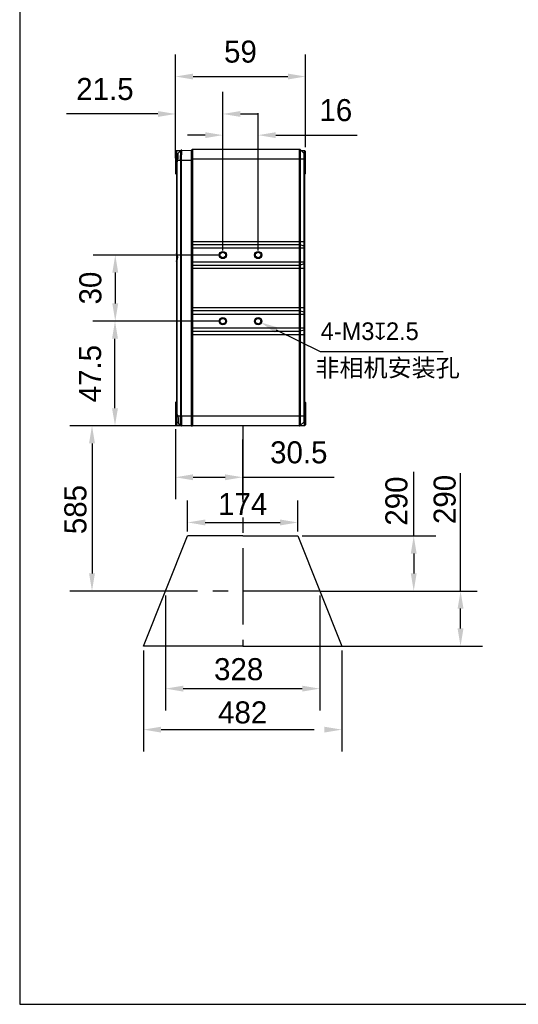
# Model space of a CAD drawing. Header units: millimetres. Extents: x 187 to 347, y -117 to 63.
# Tile 1 of 10: x 187 to 244, y -117 to -5. Entities that reach past the tile are written whole.
import ezdxf

# ---------------------------------------------------------------- set-up
doc = ezdxf.new("R2010")
doc.units = ezdxf.units.MM
doc.header["$LTSCALE"] = 46.255
doc.header["$PDMODE"] = 3
doc.header["$PDSIZE"] = 8
doc.linetypes.add('CENTER', pattern=[0.6, 0.375, -0.075, 0.075, -0.075])
doc.layers.get('0').update_dxf_attribs({"linetype": 'CONTINUOUS'})
doc.layers.get('Defpoints').update_dxf_attribs({"linetype": 'CONTINUOUS'})
doc.layers.add('00_COMPONENTS', color=7, linetype='CONTINUOUS')
doc.layers.add('51__DRAFT_DIMS', color=7, linetype='CONTINUOUS')
doc.styles.get("Standard").update_dxf_attribs({"font": '兰亭黑 GBK.TTF', "height": 2.5})
doc.dimstyles.new('DIMSTYLE_1', dxfattribs={"dimtxt": 3, "dimasz": 2, "dimexe": 2.5, "dimexo": 0.5, "dimgap": 0.75, "dimtad": 1, "dimlfac": 4, "dimdsep": 46, "dimtxsty": 'STANDARD', "dimblk": '_FILLED', "dimblk1": '_FILLED', "dimblk2": '_FILLED', "dimcen": 0.09, "dimclrd": 8, "dimclre": 8, "dimclrt": 256, "dimazin": 2, "dimtp": 0.3, "dimtm": 0.3, "dimtfac": 1, "dimtofl": 0, "dimtmove": 0, "dimatfit": 3, "dimldrblk": '_FILLED', "dimfxl": 1, "dimtolj": 1, "dimarcsym": 0})

# ---------------------------------------------------------------- blocks, each defined once
blk = doc.blocks.new('_FILLED')
at = {"color": 0, "linetype": 'ByBlock'}
blk.add_solid([(0, 0), (-1, 0.167), (-1, -0.167)], dxfattribs=at)
blk = doc.blocks.new('*D1')
at = {"layer": '51__DRAFT_DIMS', "color": 8, "lineweight": -2}
for p, q in [((204.9, -19.27), (204.9, -8.77)), ((219.65, -19.27), (219.65, -8.77)), ((206.9, -11.27), (217.65, -11.27))]:
    blk.add_line(p, q, dxfattribs=at)
at = {"layer": 'Defpoints', "color": 0}
for p in [(219.65, -11.27), (204.9, -19.77), (219.65, -19.77)]:
    blk.add_point(p, dxfattribs=at)
at = {"layer": '51__DRAFT_DIMS', "color": 8, "linetype": 'ByBlock', "lineweight": -2, "xscale": 2, "yscale": 2, "zscale": 2, "rotation": 180}
blk.add_blockref('_FILLED', (204.9, -11.27), dxfattribs=at)
at = {"layer": '51__DRAFT_DIMS', "color": 8, "linetype": 'ByBlock', "lineweight": -2, "xscale": 2, "yscale": 2, "zscale": 2}
blk.add_blockref('_FILLED', (219.65, -11.27), dxfattribs=at)
at = {"layer": '51__DRAFT_DIMS', "insert": (212.27, -7.19), "char_height": 2.5, "attachment_point": 2, "line_spacing_factor": 0.9}
blk.add_mtext('\\A1;59', dxfattribs=at)
blk = doc.blocks.new('*D2')
at = {"layer": '51__DRAFT_DIMS', "color": 8, "lineweight": -2}
for p, q in [((204.9, -20.52), (204.9, -13.02)), ((210.27, -31.02), (210.27, -13.02)), ((202.9, -15.52), (192.55, -15.52)), ((212.27, -15.52), (214.27, -15.52))]:
    blk.add_line(p, q, dxfattribs=at)
at = {"layer": 'Defpoints', "color": 0}
for p in [(210.27, -15.52), (204.9, -21.02), (210.27, -31.52)]:
    blk.add_point(p, dxfattribs=at)
at = {"layer": '51__DRAFT_DIMS', "color": 8, "linetype": 'ByBlock', "lineweight": -2, "xscale": 2, "yscale": 2, "zscale": 2}
blk.add_blockref('_FILLED', (204.9, -15.52), dxfattribs=at)
at = {"layer": '51__DRAFT_DIMS', "color": 8, "linetype": 'ByBlock', "lineweight": -2, "xscale": 2, "yscale": 2, "zscale": 2, "rotation": 180}
blk.add_blockref('_FILLED', (210.27, -15.52), dxfattribs=at)
at = {"layer": '51__DRAFT_DIMS', "insert": (200.15, -11.43), "char_height": 2.5, "attachment_point": 3, "line_spacing_factor": 0.9}
blk.add_mtext('\\A1;21.5', dxfattribs=at)
blk = doc.blocks.new('*D3')
at = {"layer": '51__DRAFT_DIMS', "color": 8, "lineweight": -2}
for p, q in [((210.27, -31.02), (210.27, -15.42)), ((214.27, -31.02), (214.27, -15.42)), ((208.27, -17.92), (206.27, -17.92)), ((216.27, -17.92), (225.5, -17.92))]:
    blk.add_line(p, q, dxfattribs=at)
at = {"layer": 'Defpoints', "color": 0}
for p in [(214.27, -17.92), (210.27, -31.52), (214.27, -31.52)]:
    blk.add_point(p, dxfattribs=at)
at = {"layer": '51__DRAFT_DIMS', "color": 8, "linetype": 'ByBlock', "lineweight": -2, "xscale": 2, "yscale": 2, "zscale": 2}
blk.add_blockref('_FILLED', (210.27, -17.92), dxfattribs=at)
at = {"layer": '51__DRAFT_DIMS', "color": 8, "linetype": 'ByBlock', "lineweight": -2, "xscale": 2, "yscale": 2, "zscale": 2, "rotation": 180}
blk.add_blockref('_FILLED', (214.27, -17.92), dxfattribs=at)
at = {"layer": '51__DRAFT_DIMS', "insert": (221.23, -13.83), "char_height": 2.5, "attachment_point": 1, "line_spacing_factor": 0.9}
blk.add_mtext('\\A1;16', dxfattribs=at)
blk = doc.blocks.new('*D4')
at = {"layer": '51__DRAFT_DIMS', "color": 8, "lineweight": -2}
for p, q in [((209.77, -31.52), (195.57, -31.52)), ((198.07, -33.52), (198.07, -37.02)), ((209.77, -39.02), (195.57, -39.02))]:
    blk.add_line(p, q, dxfattribs=at)
at = {"layer": 'Defpoints', "color": 0}
for p in [(210.27, -31.52), (198.07, -39.02), (210.27, -39.02)]:
    blk.add_point(p, dxfattribs=at)
at = {"layer": '51__DRAFT_DIMS', "color": 8, "linetype": 'ByBlock', "lineweight": -2, "xscale": 2, "yscale": 2, "zscale": 2}
for p, rotation in [((198.07, -31.52), 90), ((198.07, -39.02), 270)]:
    blk.add_blockref('_FILLED', p, dxfattribs=dict(at, rotation=rotation))
at = {"layer": '51__DRAFT_DIMS', "insert": (193.99, -35.27), "char_height": 2.5, "attachment_point": 2, "rotation": 90, "line_spacing_factor": 0.9}
blk.add_mtext('\\A1;30', dxfattribs=at)
blk = doc.blocks.new('*D5')
at = {"layer": '51__DRAFT_DIMS', "color": 8, "lineweight": -2}
for p, q in [((209.77, -39.02), (195.54, -39.02)), ((198.04, -48.9), (198.04, -41.02)), ((206.35, -50.9), (195.54, -50.9))]:
    blk.add_line(p, q, dxfattribs=at)
at = {"layer": 'Defpoints', "color": 0}
for p in [(198.04, -39.02), (210.27, -39.02), (206.85, -50.9)]:
    blk.add_point(p, dxfattribs=at)
at = {"layer": '51__DRAFT_DIMS', "color": 8, "linetype": 'ByBlock', "lineweight": -2, "xscale": 2, "yscale": 2, "zscale": 2}
for p, rotation in [((198.04, -39.02), 90), ((198.04, -50.9), 270)]:
    blk.add_blockref('_FILLED', p, dxfattribs=dict(at, rotation=rotation))
at = {"layer": '51__DRAFT_DIMS', "insert": (193.96, -44.98), "char_height": 2.5, "attachment_point": 2, "rotation": 90, "line_spacing_factor": 0.9}
blk.add_mtext('\\A1;47.5', dxfattribs=at)
blk = doc.blocks.new('*D32')
at = {"layer": '51__DRAFT_DIMS', "color": 8, "lineweight": -2}
for p, q in [((204.9, -51.27), (204.9, -59.24)), ((212.52, -52.45), (212.52, -59.24)), ((206.9, -56.74), (210.52, -56.74)), ((212.52, -56.74), (222.89, -56.74))]:
    blk.add_line(p, q, dxfattribs=at)
at = {"layer": 'Defpoints', "color": 0}
for p in [(204.9, -50.77), (212.52, -51.95), (212.52, -56.74)]:
    blk.add_point(p, dxfattribs=at)
at = {"layer": '51__DRAFT_DIMS', "color": 8, "linetype": 'ByBlock', "lineweight": -2, "xscale": 2, "yscale": 2, "zscale": 2}
for p, rotation in [((204.9, -56.74), 180.0000000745), ((212.52, -56.74), 7.44999781e-08)]:
    blk.add_blockref('_FILLED', p, dxfattribs=dict(at, rotation=rotation))
at = {"layer": '51__DRAFT_DIMS', "insert": (222.14, -52.66), "char_height": 2.5, "attachment_point": 3, "rotation": 0, "line_spacing_factor": 0.9}
blk.add_mtext('\\A1;30.5', dxfattribs=at)

msp = doc.modelspace()

# ---------------------------------------------------------------- linework, layer by layer
at = {"color": 8}
msp.add_line((221.3568, -42.4988), (216.3488, -40.0413), dxfattribs=at)
at = {"color": 8, "linetype": 'CENTER'}
for p, q in [((204.8978, -50.8975), (192.9322, -50.8975)), ((195.4322, -52.8975), (195.4322, -67.6475)), ((231.9241, -63.3975), (231.9241, -56.141)), ((237.2348, -69.6475), (237.2348, -56.2687)), ((206.2728, -62.8975), (206.2728, -59.3663)), ((218.7728, -62.8975), (218.7728, -59.3663)), ((208.2728, -61.8663), (216.7728, -61.8663)), ((219.2728, -63.3975), (234.4241, -63.3975)), ((231.9241, -65.3975), (231.9241, -67.6475)), ((203.7728, -69.6475), (192.9322, -69.6475)), ((203.7728, -70.1475), (203.7728, -83.2212)), ((221.2728, -69.6475), (234.4241, -69.6475)), ((221.2728, -70.1475), (221.2728, -83.2212)), ((221.7728, -69.6475), (239.7348, -69.6475)), ((237.2348, -73.8975), (237.2348, -71.6475)), ((223.7728, -75.8975), (239.7348, -75.8975)), ((201.2728, -76.3975), (201.2728, -87.8733)), ((223.7728, -76.3975), (223.7728, -87.8733)), ((205.7728, -80.7212), (219.2728, -80.7212)), ((203.2728, -85.3733), (221.7728, -85.3733))]:
    msp.add_line(p, q, dxfattribs=at)
at = {"color": 0, "linetype": 'CENTER', "ltscale": 0.5}
for p, q in [((212.5228, -50.8975), (212.5228, -75.8975)), ((221.2728, -69.6475), (203.7728, -69.6475))]:
    msp.add_line(p, q, dxfattribs=at)
at = {"color": 0}
for p, q in [((201.2728, -75.8975), (206.2728, -63.3975)), ((212.5228, -63.3975), (206.2728, -63.3975)), ((212.5228, -63.3975), (218.7728, -63.3975)), ((218.7728, -63.3975), (223.7728, -75.8975)), ((212.5228, -75.8975), (201.2728, -75.8975)), ((212.5228, -75.8975), (223.7728, -75.8975))]:
    msp.add_line(p, q, dxfattribs=at)
msp.add_lwpolyline([(187.2297, -116.5393), (347.2297, -116.5393), (347.2297, 63.4607), (187.2297, 63.4607)], close=True)
at = {"layer": '00_COMPONENTS'}
for p, q in [((204.8978, -19.7725), (204.9904, -19.6799)), ((204.8978, -19.7725), (204.8978, -22.2725)), ((204.9904, -19.6799), (205.4993, -19.671)), ((205.0228, -19.6794), (205.0228, -50.8672)), ((205.5148, -19.6555), (205.0594, -20.1109)), ((205.486, -20.7725), (205.5148, -19.6555)), ((205.5748, -20.7435), (205.6064, -19.6189)), ((205.6003, -19.8424), (205.6062, -19.6306)), ((205.6062, -19.6306), (205.6064, -19.6205)), ((205.6064, -19.6189), (206.6978, -19.6475)), ((205.6064, -19.6205), (205.6064, -19.6193)), ((206.6978, -19.6475), (206.6978, -50.8975)), ((206.7728, -19.6488), (206.6979, -19.6501)), ((206.7728, -50.8225), (206.7728, -19.5975)), ((206.8478, -19.5225), (206.8478, -50.8975)), ((206.8478, -19.5225), (218.971, -19.5225)), ((218.971, -50.8975), (218.971, -19.5225)), ((219.0594, -19.5591), (219.0594, -50.8609)), ((219.0594, -19.5591), (219.4862, -19.9859)), ((219.1478, -19.6475), (219.5206, -19.6475)), ((219.4862, -50.4341), (219.4862, -19.9859)), ((219.5206, -20.0512), (219.5208, -19.6457)), ((219.5206, -19.6475), (219.5206, -20.051)), ((219.5208, -19.6457), (219.6478, -19.7725)), ((219.6478, -19.7725), (219.5227, -19.6474)), ((219.5228, -20.0743), (219.5228, -50.3457)), ((219.6478, -21.0225), (219.6478, -19.7725)), ((205.0228, -21.0225), (204.8978, -21.0225)), ((205.0594, -21.0205), (205.0594, -31.3995)), ((205.1615, -20.7725), (205.486, -20.7725)), ((205.486, -20.7725), (205.4862, -49.7725)), ((205.5746, -49.7725), (205.5748, -20.7435)), ((205.5748, -20.7435), (206.6978, -20.7729)), ((206.7728, -20.2975), (206.6978, -20.2975)), ((206.7728, -20.9975), (206.6978, -20.9975)), ((206.6978, -21.0225), (206.7728, -21.0225)), ((219.5228, -20.6475), (206.7728, -20.6475)), ((219.6478, -21.0225), (219.5228, -21.0225)), ((219.6478, -22.2703), (219.6478, -21.0225)), ((204.8978, -22.2725), (205.0228, -22.3997)), ((219.6478, -22.2703), (219.5228, -22.3953)), ((206.6978, -22.4289), (206.7728, -22.4302)), ((206.7728, -29.9776), (219.5228, -29.9776)), ((219.5228, -30.7583), (206.7728, -30.7583)), ((218.971, -30.368), (206.8478, -30.368)), ((219.4862, -30.5127), (219.0594, -30.3794)), ((205.0594, -32.1455), (205.0594, -49.5245)), ((206.7728, -31.4225), (206.6978, -31.4225)), ((206.7728, -32.1225), (206.6978, -32.1225)), ((206.7728, -32.2867), (219.5228, -32.2867)), ((219.5728, -35.6725), (219.5728, -31.5475)), ((219.5228, -33.0674), (206.7728, -33.0674)), ((206.8478, -32.6771), (218.971, -32.6771)), ((219.4862, -32.5324), (219.0594, -32.6656)), ((206.7728, -37.4776), (219.5228, -37.4776)), ((218.971, -37.868), (206.8478, -37.868)), ((219.4862, -38.0127), (219.0594, -37.8794)), ((219.5228, -38.2583), (206.7728, -38.2583)), ((206.7728, -39.7867), (219.5228, -39.7867)), ((206.8478, -40.1771), (218.971, -40.1771)), ((219.4862, -40.0324), (219.0594, -40.1656)), ((206.7728, -41.1725), (206.6978, -41.1725)), ((219.5228, -40.5674), (206.7728, -40.5674)), ((206.7728, -41.8725), (206.6978, -41.8725)), ((206.7728, -45.4947), (206.6978, -45.4947)), ((206.7728, -46.1947), (206.6978, -46.1947)), ((204.8978, -48.2725), (205.0228, -48.1453)), ((204.8978, -48.2725), (204.8978, -50.7725)), ((206.6978, -48.1161), (206.7728, -48.1148)), ((219.6478, -48.2747), (219.5228, -48.1497)), ((219.6478, -48.2747), (219.6478, -50.7725)), ((204.8978, -49.5225), (205.0228, -49.5225)), ((205.1615, -49.7725), (206.6978, -49.7725)), ((205.4862, -50.8609), (205.4862, -49.7725)), ((205.5746, -49.7725), (205.5746, -50.8975)), ((206.7728, -49.5225), (206.6978, -49.5225)), ((206.7728, -49.5475), (206.6978, -49.5475)), ((206.7728, -50.2475), (206.6978, -50.2475)), ((206.7728, -49.7725), (219.5228, -49.7725)), ((219.6478, -49.5225), (219.5228, -49.5225)), ((204.992, -50.8667), (204.8978, -50.7725)), ((204.9904, -50.8651), (205.5016, -50.874)), ((205.5033, -50.8752), (204.992, -50.8667)), ((205.4862, -50.8609), (205.0594, -50.4341)), ((206.6978, -50.8975), (205.5746, -50.8975)), ((206.6979, -50.8949), (206.8455, -50.8975)), ((219.5206, -50.8975), (206.8478, -50.8975)), ((219.4862, -50.4341), (219.0594, -50.8609)), ((219.5208, -50.8993), (219.5206, -50.3691)), ((219.5206, -50.3691), (219.5206, -50.8975)), ((219.6478, -50.7725), (219.5208, -50.8993))]:
    msp.add_line(p, q, dxfattribs=at)
for points in [[(205.4942, -20.4572), (205.4946, -20.4432), (205.4949, -20.4293), (205.4953, -20.4155), (205.4956, -20.4017), (205.496, -20.388), (205.4963, -20.3743), (205.4967, -20.3607), (205.497, -20.3472), (205.4974, -20.3337), (205.4977, -20.3203), (205.4981, -20.307), (205.4984, -20.2938), (205.4988, -20.2806), (205.4991, -20.2676), (205.4994, -20.2546), (205.5072, -19.9538)], [(205.5806, -20.5386), (205.5811, -20.5241), (205.5815, -20.5097), (205.5819, -20.4953), (205.5823, -20.481), (205.5827, -20.4667), (205.5831, -20.4524), (205.5835, -20.4383), (205.5839, -20.4241), (205.5843, -20.41), (205.5847, -20.396), (205.5851, -20.382), (205.5855, -20.3681), (205.5859, -20.3543), (205.5863, -20.3405), (205.5867, -20.3268), (205.5871, -20.3132), (205.5874, -20.2996), (205.5878, -20.2861), (205.5882, -20.2727), (205.5886, -20.2594), (205.589, -20.2461), (205.5893, -20.233), (205.5897, -20.2199), (205.5901, -20.2069), (205.6003, -19.8424)], [(205.6064, -19.6193), (205.6064, -19.619), (205.6064, -19.6189)]]:
    msp.add_lwpolyline(points, dxfattribs=at)
for centre, radius in [((210.2728, -31.5225), 0.4125), ((210.2728, -31.5225), 0.3125), ((214.2728, -31.5225), 0.4125), ((214.2728, -31.5225), 0.3125), ((210.2728, -39.0225), 0.4125), ((210.2728, -39.0225), 0.3125), ((214.2728, -39.0225), 0.4125), ((214.2728, -39.0225), 0.3125)]:
    msp.add_circle(centre, radius, dxfattribs=at)
for centre, radius, start, end in [((205.6032, -19.7439), 0.125, 88.516298, 135), ((206.8478, -19.5975), 0.075, 90, 180), ((218.971, -19.6475), 0.125, 45, 90), ((219.3978, -20.0743), 0.125, 0, 45), ((205.1478, -20.1993), 0.125, 135, 180), ((204.5057, -20.6475), 0.6676, 326.035998, 349.207168), ((201.5691, -20.0884), 3.657, 349.217678, 351.205188), ((204.5057, -49.8975), 0.6676, 10.792841, 33.963991), ((201.5627, -50.4577), 3.6634, 8.795581, 10.779612), ((205.1478, -50.3457), 0.125, 180, 225), ((205.5746, -50.7725), 0.125, 225, 270), ((206.8478, -50.8225), 0.075, 180, 270), ((218.971, -50.7725), 0.125, 270, 315), ((219.3978, -50.3457), 0.125, 315, 0)]:
    msp.add_arc(centre, radius, start, end, dxfattribs=at)
msp.add_ellipse((204.5053, -31.7725), major_axis=(0.668, 0), ratio=0.99965709, start_param=5.69057314, end_param=6.87579747, dxfattribs=at)
for points, knots in [([(205.1831, -19.9972), (205.1795, -19.9972), (205.1737, -19.9991), (205.1669, -20.0038), (205.1633, -20.007), (205.1615, -20.0088)], [0, 0, 0, 0, 0.42668739, 0.6914097, 1, 1, 1, 1]), ([(205.1831, -20.6475), (205.1896, -20.6056), (205.201, -20.5232), (205.2137, -20.403), (205.2205, -20.3077), (205.2233, -20.2372), (205.224, -20.1899), (205.2234, -20.1471), (205.2216, -20.109), (205.2184, -20.0762), (205.2141, -20.0488), (205.2085, -20.0271), (205.2026, -20.0128), (205.197, -20.0047), (205.1927, -20.0005), (205.188, -19.9979), (205.1847, -19.9973), (205.1831, -19.9972)], [0, 0, 0, 0, 0.19130444, 0.37528955, 0.54490163, 0.62222628, 0.69353839, 0.75817746, 0.81557788, 0.86526677, 0.9069212, 0.94044461, 0.96610287, 0.97627973, 0.98499725, 0.99269381, 1, 1, 1, 1]), ([(205.0228, -21.1244), (205.0228, -21.116), (205.0248, -21.0985), (205.0322, -21.0724), (205.0437, -21.046), (205.0538, -21.0289), (205.0594, -21.0205)], [0, 0, 0, 0, 0.22653343, 0.46905426, 0.727288, 1, 1, 1, 1]), ([(205.5228, -20.7567), (205.5223, -20.7566), (205.5214, -20.7567), (205.5196, -20.7568), (205.5165, -20.7573), (205.5123, -20.7587), (205.5075, -20.7609), (205.5028, -20.7631), (205.4981, -20.7648), (205.4921, -20.7672), (205.4878, -20.7699), (205.486, -20.7725)], [0, 0, 0, 0, 0.03366706, 0.06716139, 0.13370854, 0.26530067, 0.39496875, 0.52160176, 0.64397547, 0.76272734, 1, 1, 1, 1]), ([(205.5748, -20.7435), (205.5727, -20.7446), (205.5684, -20.7461), (205.5616, -20.7473), (205.5549, -20.7486), (205.5461, -20.7507), (205.5354, -20.7533), (205.5269, -20.7556), (205.5228, -20.7567)], [0, 0, 0, 0, 0.12843618, 0.25669929, 0.38428035, 0.5108346, 0.75951184, 1, 1, 1, 1]), ([(206.7728, -30.3914), (206.7728, -30.3898), (206.7741, -30.3861), (206.7789, -30.3818), (206.7859, -30.3779), (206.7953, -30.3745), (206.8066, -30.3716), (206.8194, -30.3695), (206.8333, -30.3683), (206.8429, -30.368), (206.8478, -30.368)], [0, 0, 0, 0, 0.05801842, 0.13219648, 0.22940574, 0.35026514, 0.49235399, 0.65156016, 0.82271479, 1, 1, 1, 1]), ([(218.971, -30.368), (218.987, -30.368), (219.0103, -30.3693), (219.0398, -30.3741), (219.0532, -30.3774), (219.0594, -30.3794)], [0, 0, 0, 0, 0.53615393, 0.78125304, 1, 1, 1, 1]), ([(219.5228, -30.5403), (219.5228, -30.539), (219.5224, -30.5363), (219.5204, -30.5324), (219.5174, -30.5286), (219.5113, -30.5235), (219.5009, -30.5178), (219.4915, -30.5143), (219.4862, -30.5127)], [0, 0, 0, 0, 0.08013903, 0.16693817, 0.26550478, 0.37900349, 0.65582743, 1, 1, 1, 1]), ([(205.0594, -31.3995), (205.0538, -31.3911), (205.0437, -31.374), (205.0322, -31.3476), (205.0248, -31.3215), (205.0228, -31.3041), (205.0228, -31.2956)], [0, 0, 0, 0, 0.27270865, 0.53094479, 0.77346693, 1, 1, 1, 1]), ([(205.0228, -32.2494), (205.0228, -32.241), (205.0248, -32.2235), (205.0322, -32.1974), (205.0437, -32.171), (205.0538, -32.1539), (205.0594, -32.1455)], [0, 0, 0, 0, 0.22653343, 0.46905426, 0.727288, 1, 1, 1, 1]), ([(206.7728, -32.6536), (206.7728, -32.6552), (206.7741, -32.6589), (206.7789, -32.6632), (206.7859, -32.6671), (206.7953, -32.6706), (206.8066, -32.6734), (206.8194, -32.6755), (206.8333, -32.6768), (206.8429, -32.6771), (206.8478, -32.6771)], [0, 0, 0, 0, 0.05801842, 0.13219648, 0.22940574, 0.35026514, 0.49235399, 0.65156016, 0.82271479, 1, 1, 1, 1]), ([(218.971, -32.6771), (218.987, -32.6771), (219.0103, -32.6757), (219.0398, -32.6709), (219.0532, -32.6676), (219.0594, -32.6656)], [0, 0, 0, 0, 0.53615393, 0.78125304, 1, 1, 1, 1]), ([(219.5228, -32.5048), (219.5228, -32.5061), (219.5224, -32.5088), (219.5204, -32.5126), (219.5174, -32.5164), (219.5113, -32.5215), (219.5009, -32.5273), (219.4915, -32.5307), (219.4862, -32.5324)], [0, 0, 0, 0, 0.08013903, 0.16693817, 0.26550478, 0.37900349, 0.65582743, 1, 1, 1, 1]), ([(206.7728, -37.8914), (206.7728, -37.8898), (206.7741, -37.8861), (206.7789, -37.8818), (206.7859, -37.8779), (206.7953, -37.8745), (206.8066, -37.8716), (206.8194, -37.8695), (206.8333, -37.8683), (206.8429, -37.868), (206.8478, -37.868)], [0, 0, 0, 0, 0.05801842, 0.13219648, 0.22940574, 0.35026514, 0.49235399, 0.65156016, 0.82271479, 1, 1, 1, 1]), ([(218.971, -37.868), (218.987, -37.868), (219.0103, -37.8693), (219.0398, -37.8741), (219.0532, -37.8774), (219.0594, -37.8794)], [0, 0, 0, 0, 0.53615393, 0.78125304, 1, 1, 1, 1]), ([(219.5228, -38.0403), (219.5228, -38.039), (219.5224, -38.0363), (219.5204, -38.0324), (219.5174, -38.0286), (219.5113, -38.0235), (219.5009, -38.0178), (219.4915, -38.0143), (219.4862, -38.0127)], [0, 0, 0, 0, 0.08013903, 0.16693817, 0.26550478, 0.37900349, 0.65582743, 1, 1, 1, 1]), ([(206.7728, -40.1536), (206.7728, -40.1552), (206.7741, -40.1589), (206.7789, -40.1632), (206.7859, -40.1671), (206.7953, -40.1706), (206.8066, -40.1734), (206.8194, -40.1755), (206.8333, -40.1768), (206.8429, -40.1771), (206.8478, -40.1771)], [0, 0, 0, 0, 0.05801842, 0.13219648, 0.22940574, 0.35026514, 0.49235399, 0.65156016, 0.82271479, 1, 1, 1, 1]), ([(218.971, -40.1771), (218.987, -40.1771), (219.0103, -40.1757), (219.0398, -40.1709), (219.0532, -40.1676), (219.0594, -40.1656)], [0, 0, 0, 0, 0.53615393, 0.78125304, 1, 1, 1, 1]), ([(219.5228, -40.0048), (219.5228, -40.0061), (219.5224, -40.0088), (219.5204, -40.0126), (219.5174, -40.0164), (219.5113, -40.0215), (219.5009, -40.0273), (219.4915, -40.0307), (219.4862, -40.0324)], [0, 0, 0, 0, 0.08013903, 0.16693817, 0.26550478, 0.37900349, 0.65582743, 1, 1, 1, 1]), ([(205.0594, -49.5245), (205.0538, -49.5161), (205.0437, -49.499), (205.0322, -49.4726), (205.0248, -49.4465), (205.0228, -49.4291), (205.0228, -49.4206)], [0, 0, 0, 0, 0.27270865, 0.53094479, 0.77346693, 1, 1, 1, 1]), ([(205.1831, -49.8975), (205.1896, -49.9394), (205.1983, -50.0019), (205.2077, -50.0846), (205.2133, -50.1444), (205.2179, -50.2019), (205.2213, -50.2566), (205.2233, -50.3078), (205.224, -50.3551), (205.2234, -50.3979), (205.2216, -50.436), (205.2185, -50.4688), (205.2141, -50.4962), (205.2085, -50.5179), (205.2025, -50.5322), (205.1969, -50.5404), (205.1927, -50.5445), (205.1881, -50.5471), (205.1847, -50.5477), (205.1831, -50.5478)], [0, 0, 0, 0, 0.19131632, 0.28468453, 0.37532735, 0.46236528, 0.54494878, 0.62227239, 0.69359251, 0.75824076, 0.8156377, 0.86532454, 0.90700078, 0.94056893, 0.96622653, 0.97636981, 0.98504213, 0.99270507, 1, 1, 1, 1]), ([(205.1831, -50.5478), (205.1796, -50.5479), (205.1738, -50.546), (205.1669, -50.5413), (205.1633, -50.538), (205.1615, -50.5362)], [0, 0, 0, 0, 0.42679633, 0.69158662, 1, 1, 1, 1])]:
    msp.add_open_spline(points, degree=3, knots=knots, dxfattribs=at)
at = {"layer": '51__DRAFT_DIMS', "color": 8}
msp.add_line((235.2579, -42.4988), (221.3568, -42.4988), dxfattribs=at)

# ---------------------------------------------------------------- block references
at = {"color": 8, "xscale": 2, "yscale": 2, "zscale": 2, "rotation": 153.8614830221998}
msp.add_blockref('_FILLED', (214.5533, -39.1602), dxfattribs=at)
at = {"color": 8, "linetype": 'CENTER', "xscale": 2, "yscale": 2, "zscale": 2}
for p, rotation in [((195.4322, -50.8975), 90), ((206.2728, -61.8663), 180), ((231.9241, -63.3975), 90), ((195.4322, -69.6475), 270), ((231.9241, -69.6475), 270), ((237.2348, -69.6475), 90), ((237.2348, -75.8975), 270), ((203.7728, -80.7212), 180), ((201.2728, -85.3733), 180)]:
    msp.add_blockref('_FILLED', p, dxfattribs=dict(at, rotation=rotation))
for p in [(218.7728, -61.8663), (221.2728, -80.7212), (223.7728, -85.3733)]:
    msp.add_blockref('_FILLED', p, dxfattribs=at)

# ---------------------------------------------------------------- texts
at = {"linetype": 'CENTER', "char_height": 2.5, "attachment_point": 5, "rotation": 90}
for insert in [(229.9754, -59.4439), (235.446, -59.2584)]:
    msp.add_mtext('\\A1;290', dxfattribs=dict(at, insert=insert))
at = {"linetype": 'CENTER', "char_height": 2.5, "attachment_point": 5}
for s, insert in [('\\A1;174', (212.5228, -59.7805)), ('\\A1;328', (212.0683, -78.5294)), ('\\A1;482', (212.5228, -83.4367))]:
    msp.add_mtext(s, dxfattribs=dict(at, insert=insert))
at = {"layer": '51__DRAFT_DIMS', "linetype": 'CENTER'}
msp.add_text('585', height=2.5, rotation=90, dxfattribs=at).set_placement((194.7968, -63.1935))
at = {"layer": '51__DRAFT_DIMS', "char_height": 2, "attachment_point": 1, "line_spacing_factor": 0.9}
for s, insert in [('\\A1;4-M3{\\fgdt|b0|i0|c134|p2;x}2.5', (221.371, -39.1674)), ('\\A1;非相机安装孔', (220.7776, -43.3214))]:
    msp.add_mtext(s, dxfattribs=dict(at, insert=insert))

# ---------------------------------------------------------------- dimensions: what is measured, and where the dimension line sits
at = {"layer": '51__DRAFT_DIMS', "color": 4}
for base, p1, p2, picture, middle in [((219.6478, -11.2734), (204.8978, -19.7725), (219.6478, -19.7725), '*D1', (212.2677, -11.2734)), ((210.2728, -15.5181), (204.8978, -21.0225), (210.2728, -31.5225), '*D2', (196.725, -15.5181)), ((214.2728, -17.917), (210.2728, -31.5225), (214.2728, -31.5225), '*D3', (222.9888, -17.917))]:
    dim = msp.add_linear_dim(base=base, p1=p1, p2=p2, dimstyle='DIMSTYLE_1', dxfattribs=at)
    dim.commit()
    dim.dimension.update_dxf_attribs({"geometry": picture, "text_midpoint": middle, "dimtype": 160})
for base, p1, p2, angle, picture, middle in [((198.0728, -39.0225), (210.2728, -31.5225), (210.2728, -39.0225), 270, '*D4', (198.0728, -35.2747)), ((198.042, -39.0225), (206.8478, -50.8975), (210.2728, -39.0225), 90, '*D5', (198.042, -44.9842)), ((212.5228, -56.7449), (204.8978, -50.7725), (212.5228, -51.9515), 0, '*D32', (218.7087, -56.7449))]:
    dim = msp.add_linear_dim(base=base, p1=p1, p2=p2, angle=angle, dimstyle='DIMSTYLE_1', dxfattribs=at)
    dim.commit()
    dim.dimension.update_dxf_attribs({"geometry": picture, "text_midpoint": middle, "dimtype": 160})

doc.saveas('drawing.dxf')
